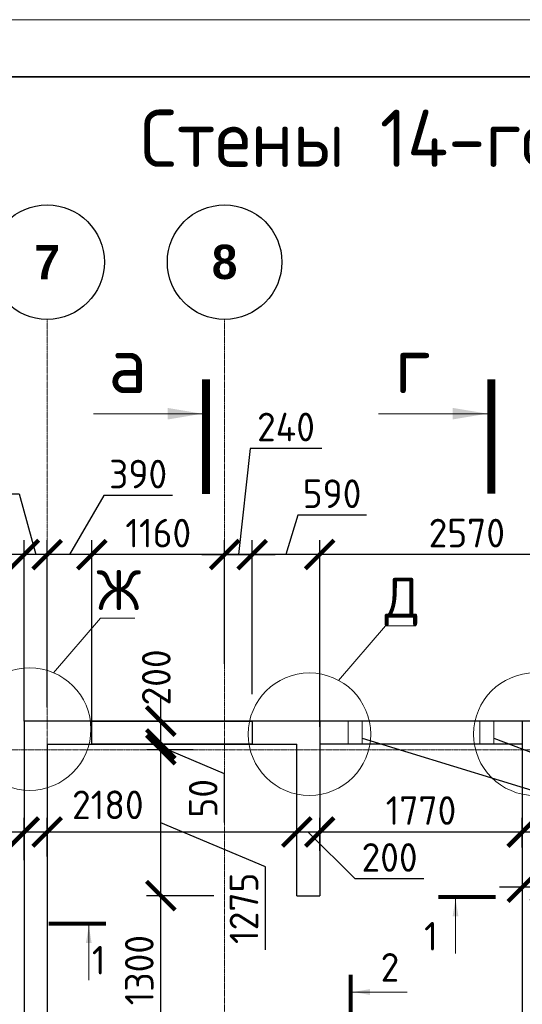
# Model space of a CAD drawing. Header units: millimetres. Extents: x 247266 to 730847, y -636031 to 10052.
# Tile 140 of 256: x 457861 to 462251, y -246401 to -237802. Entities that reach past the tile are written whole.
import ezdxf

# ---------------------------------------------------------------- set-up
doc = ezdxf.new("R2010")
doc.units = ezdxf.units.MM
doc.linetypes.add('______5', pattern=[1100, 800, -100, 100, -100])
doc.linetypes.add('осевая', pattern=[50.8, 31.75, -6.35, 6.35, -6.35])
for name, color, linetype, lineweight in [('Надписи', 7, 'Continuous', 18), ('Оси', 7, '______5', 18), ('размер', 7, 'Continuous', 25), ('СТЕНЫ', 7, 'Continuous', 30), ('ТОНКИЕ', 7, 'Continuous', 9), ('Узлы', 7, 'Continuous', 0)]:
    doc.layers.add(name, color=color, linetype=linetype, lineweight=lineweight)
for name, color, linetype in [('РАЗМЕРЫ', 7, 'Continuous'), ('СПДС_СИМВОЛЫ', 7, 'Continuous'), ('ТОЛСТЫЕ_ОСНОВНЫЕ', 7, 'Continuous')]:
    doc.layers.add(name, color=color, linetype=linetype)
doc.styles.add('Century Gothic', font='GOTHIC.TTF')
doc.styles.add('GOST-2.304_Type-B', font='GOST_Common.ttf')
doc.dimstyles.new('СПДС', dxfattribs={"dimscale": 100, "dimtxt": 2.5, "dimasz": 2.5, "dimexe": 1.25, "dimexo": 0, "dimtad": 1, "dimdec": 0, "dimtxsty": 'GOST-2.304_Type-B', "dimblk": 'ARCHTICK', "dimcen": 2.5, "dimdle": 2, "dimadec": 0, "dimazin": 2, "dimtfac": 0.75, "dimtdec": 0, "dimtmove": 1, "dimatfit": 3, "dimfxl": 1, "dimtolj": 1, "dimarcsym": 1})

# ---------------------------------------------------------------- blocks, each defined once
blk = doc.blocks.new('_ArchTick')
at = {"color": 0, "linetype": 'ByBlock', "const_width": 0.15}
blk.add_lwpolyline([(-0.5, -0.5), (0.5, 0.5)], dxfattribs=at)
blk = doc.blocks.new('*D846')
at = {"layer": 'DEFPOINTS', "color": 0, "ltscale": 100}
for p in [(458957.8, -243927.9), (459093.4, -243927.9), (458957.8, -244127.9)]:
    blk.add_point(p, dxfattribs=at)
at = {"layer": 'размер', "color": 0, "lineweight": -2}
for p, q in [((459093.4, -244327.9), (459093.4, -243727.9)), ((458957.8, -243927.9), (459218.4, -243927.9)), ((458957.8, -244127.9), (459218.4, -244127.9))]:
    blk.add_line(p, q, dxfattribs=at)
at = {"layer": 'размер', "color": 0, "lineweight": -2, "ltscale": 100, "xscale": 250, "yscale": 250, "zscale": 250}
for p, rotation in [((459093.4, -243927.9), 90), ((459093.4, -244127.9), 270)]:
    blk.add_blockref('_ArchTick', p, dxfattribs=dict(at, rotation=rotation))
at = {"layer": 'размер', "color": 0, "ltscale": 100, "insert": (459054.4, -243546.4), "char_height": 250, "attachment_point": 5, "rotation": 90, "style": 'GOST-2.304_Type-B'}
blk.add_mtext('\\A1;200', dxfattribs=at)
blk = doc.blocks.new('*D857')
at = {"layer": 'DEFPOINTS', "color": 0, "ltscale": 100}
for p in [(459891.3, -242473.8), (459891.3, -243693.4), (460481.5, -243977.9)]:
    blk.add_point(p, dxfattribs=at)
at = {"layer": 'РАЗМЕРЫ', "color": 0, "lineweight": -2}
for p, q in [((460289.6, -242129.9), (460186.4, -242473.8)), ((460890, -242129.9), (460289.6, -242129.9)), ((459891.3, -243693.4), (459891.3, -242348.8)), ((460481.5, -243977.9), (460481.5, -242348.8)), ((460681.5, -242473.8), (459691.3, -242473.8))]:
    blk.add_line(p, q, dxfattribs=at)
at = {"layer": 'РАЗМЕРЫ', "color": 0, "lineweight": -2, "ltscale": 100, "xscale": 250, "yscale": 250, "zscale": 250, "rotation": 180}
blk.add_blockref('_ArchTick', (459891.3, -242473.8), dxfattribs=at)
at = {"layer": 'РАЗМЕРЫ', "color": 0, "lineweight": -2, "ltscale": 100, "xscale": 250, "yscale": 250, "zscale": 250}
blk.add_blockref('_ArchTick', (460481.5, -242473.8), dxfattribs=at)
at = {"layer": 'РАЗМЕРЫ', "color": 0, "lineweight": 0, "ltscale": 100, "insert": (460589.8, -241942.3), "char_height": 250, "attachment_point": 5, "style": 'GOST-2.304_Type-B'}
blk.add_mtext('\\A1;590', dxfattribs=at)
blk = doc.blocks.new('*D858')
at = {"layer": 'DEFPOINTS', "color": 0, "ltscale": 100}
for p in [(458491.5, -242473.8), (459651.5, -243427.9), (458491.5, -243970.8)]:
    blk.add_point(p, dxfattribs=at)
at = {"layer": 'РАЗМЕРЫ', "color": 0, "lineweight": -2}
for p, q in [((458491.5, -243970.8), (458491.5, -242348.8)), ((459651.5, -243427.9), (459651.5, -242348.8)), ((459851.5, -242473.8), (458291.5, -242473.8))]:
    blk.add_line(p, q, dxfattribs=at)
at = {"layer": 'РАЗМЕРЫ', "color": 0, "lineweight": -2, "ltscale": 100, "xscale": 250, "yscale": 250, "zscale": 250, "rotation": 180}
blk.add_blockref('_ArchTick', (458491.5, -242473.8), dxfattribs=at)
at = {"layer": 'РАЗМЕРЫ', "color": 0, "lineweight": -2, "ltscale": 100, "xscale": 250, "yscale": 250, "zscale": 250}
blk.add_blockref('_ArchTick', (459651.5, -242473.8), dxfattribs=at)
at = {"layer": 'РАЗМЕРЫ', "color": 0, "lineweight": 0, "ltscale": 100, "insert": (459071.5, -242286.2), "char_height": 250, "attachment_point": 5, "style": 'GOST-2.304_Type-B'}
blk.add_mtext('\\A1;1160', dxfattribs=at)
blk = doc.blocks.new('*D860')
at = {"layer": 'DEFPOINTS', "color": 0, "ltscale": 100}
for p in [(457901.5, -242473.8), (458101.4, -243806), (457901.5, -243927.9)]:
    blk.add_point(p, dxfattribs=at)
at = {"layer": 'РАЗМЕРЫ', "color": 0, "lineweight": -2}
for p, q in [((457256.8, -241942.6), (457857.3, -241942.6)), ((457857.3, -241942.6), (458001.5, -242473.8)), ((457901.5, -243927.9), (457901.5, -242348.8)), ((458101.4, -243806), (458101.4, -242348.8)), ((458301.4, -242473.8), (457701.5, -242473.8))]:
    blk.add_line(p, q, dxfattribs=at)
at = {"layer": 'РАЗМЕРЫ', "color": 0, "lineweight": -2, "ltscale": 100, "xscale": 250, "yscale": 250, "zscale": 250, "rotation": 180}
blk.add_blockref('_ArchTick', (457901.5, -242473.8), dxfattribs=at)
at = {"layer": 'РАЗМЕРЫ', "color": 0, "lineweight": -2, "ltscale": 100, "xscale": 250, "yscale": 250, "zscale": 250}
blk.add_blockref('_ArchTick', (458101.4, -242473.8), dxfattribs=at)
at = {"layer": 'РАЗМЕРЫ', "color": 0, "lineweight": 0, "ltscale": 100, "insert": (457557.1, -241754.9), "char_height": 250, "attachment_point": 5, "style": 'GOST-2.304_Type-B'}
blk.add_mtext('\\A1;200', dxfattribs=at)
blk = doc.blocks.new('*D862')
at = {"layer": 'DEFPOINTS', "color": 0, "ltscale": 100}
for p in [(458101.4, -242473.8), (458101.4, -242763.8), (458491.5, -243970.8)]:
    blk.add_point(p, dxfattribs=at)
at = {"layer": 'РАЗМЕРЫ', "color": 0, "lineweight": -2}
for p, q in [((458595.5, -241958.3), (458296.5, -242473.8)), ((459196, -241958.3), (458595.5, -241958.3)), ((458101.4, -242763.8), (458101.4, -242348.8)), ((458491.5, -243970.8), (458491.5, -242348.8)), ((458691.5, -242473.8), (457901.4, -242473.8))]:
    blk.add_line(p, q, dxfattribs=at)
at = {"layer": 'РАЗМЕРЫ', "color": 0, "lineweight": -2, "ltscale": 100, "xscale": 250, "yscale": 250, "zscale": 250, "rotation": 180}
blk.add_blockref('_ArchTick', (458101.4, -242473.8), dxfattribs=at)
at = {"layer": 'РАЗМЕРЫ', "color": 0, "lineweight": -2, "ltscale": 100, "xscale": 250, "yscale": 250, "zscale": 250}
blk.add_blockref('_ArchTick', (458491.5, -242473.8), dxfattribs=at)
at = {"layer": 'РАЗМЕРЫ', "color": 0, "lineweight": 0, "ltscale": 100, "insert": (458895.7, -241770.7), "char_height": 250, "attachment_point": 5, "style": 'GOST-2.304_Type-B'}
blk.add_mtext('\\A1;390', dxfattribs=at)
blk = doc.blocks.new('*D863')
at = {"layer": 'DEFPOINTS', "color": 0, "ltscale": 100}
for p in [(459891.3, -242473.8), (459891.3, -242847.4), (459651.5, -243427.9)]:
    blk.add_point(p, dxfattribs=at)
at = {"layer": 'РАЗМЕРЫ', "color": 0, "lineweight": -2}
for p, q in [((459874.5, -241547.2), (459771.4, -242473.8)), ((460500, -241547.2), (459874.5, -241547.2)), ((459651.5, -243427.9), (459651.5, -242348.8)), ((459891.3, -242847.4), (459891.3, -242348.8)), ((459451.5, -242473.8), (460091.3, -242473.8))]:
    blk.add_line(p, q, dxfattribs=at)
at = {"layer": 'РАЗМЕРЫ', "color": 0, "lineweight": -2, "ltscale": 100, "xscale": 250, "yscale": 250, "zscale": 250, "rotation": 180}
blk.add_blockref('_ArchTick', (459651.5, -242473.8), dxfattribs=at)
at = {"layer": 'РАЗМЕРЫ', "color": 0, "lineweight": -2, "ltscale": 100, "xscale": 250, "yscale": 250, "zscale": 250}
blk.add_blockref('_ArchTick', (459891.3, -242473.8), dxfattribs=at)
at = {"layer": 'РАЗМЕРЫ', "color": 0, "lineweight": 0, "ltscale": 100, "insert": (460187.3, -241359.6), "char_height": 250, "attachment_point": 5, "style": 'GOST-2.304_Type-B'}
blk.add_mtext('\\A1;240', dxfattribs=at)
blk = doc.blocks.new('*D865')
at = {"layer": 'DEFPOINTS', "color": 0, "ltscale": 100}
for p in [(462451.5, -244967.4), (462251.4, -245031.4), (462251.4, -245377.8)]:
    blk.add_point(p, dxfattribs=at)
at = {"layer": 'РАЗМЕРЫ', "color": 0, "lineweight": -2}
for p, q in [((462451.5, -244967.4), (462451.5, -245502.8)), ((462251.4, -245031.4), (462251.4, -245502.8)), ((462651.5, -245377.8), (462051.4, -245377.8)), ((462501.8, -246064.3), (462351.5, -245377.8)), ((463102.3, -246064.3), (462501.8, -246064.3))]:
    blk.add_line(p, q, dxfattribs=at)
at = {"layer": 'РАЗМЕРЫ', "color": 0, "lineweight": -2, "ltscale": 100, "xscale": 250, "yscale": 250, "zscale": 250, "rotation": 180}
blk.add_blockref('_ArchTick', (462251.4, -245377.8), dxfattribs=at)
at = {"layer": 'РАЗМЕРЫ', "color": 0, "lineweight": -2, "ltscale": 100, "xscale": 250, "yscale": 250, "zscale": 250}
blk.add_blockref('_ArchTick', (462451.5, -245377.8), dxfattribs=at)
at = {"layer": 'РАЗМЕРЫ', "color": 0, "lineweight": 0, "ltscale": 100, "insert": (462802.1, -245876.7), "char_height": 250, "attachment_point": 5, "style": 'GOST-2.304_Type-B'}
blk.add_mtext('\\A1;200', dxfattribs=at)
blk = doc.blocks.new('*D866')
at = {"layer": 'DEFPOINTS', "color": 0, "ltscale": 100}
for p in [(460481.4, -244896.6), (462251.4, -245031.4), (460481.4, -245062.1)]:
    blk.add_point(p, dxfattribs=at)
at = {"layer": 'РАЗМЕРЫ', "color": 0, "lineweight": -2}
for p, q in [((460481.4, -245062.1), (460481.4, -244771.6)), ((462251.4, -245031.4), (462251.4, -244771.6)), ((462451.4, -244896.6), (460281.4, -244896.6))]:
    blk.add_line(p, q, dxfattribs=at)
at = {"layer": 'РАЗМЕРЫ', "color": 0, "lineweight": -2, "ltscale": 100, "xscale": 250, "yscale": 250, "zscale": 250, "rotation": 180}
blk.add_blockref('_ArchTick', (460481.4, -244896.6), dxfattribs=at)
at = {"layer": 'РАЗМЕРЫ', "color": 0, "lineweight": -2, "ltscale": 100, "xscale": 250, "yscale": 250, "zscale": 250}
blk.add_blockref('_ArchTick', (462251.4, -244896.6), dxfattribs=at)
at = {"layer": 'РАЗМЕРЫ', "color": 0, "lineweight": 0, "ltscale": 100, "insert": (461366.4, -244708.8), "char_height": 250, "attachment_point": 5, "style": 'GOST-2.304_Type-B'}
blk.add_mtext('\\A1;1770', dxfattribs=at)
blk = doc.blocks.new('*D867')
at = {"layer": 'DEFPOINTS', "color": 0, "ltscale": 100}
for p in [(460281.4, -244896.6), (460281.4, -245030.5), (460481.4, -245062.1)]:
    blk.add_point(p, dxfattribs=at)
at = {"layer": 'РАЗМЕРЫ', "color": 0, "lineweight": -2}
for p, q in [((460281.4, -245030.5), (460281.4, -244771.6)), ((460481.4, -245062.1), (460481.4, -244771.6)), ((460681.4, -244896.6), (460081.4, -244896.6)), ((460791.8, -245306.2), (460381.4, -244896.6)), ((461392.2, -245306.2), (460791.8, -245306.2))]:
    blk.add_line(p, q, dxfattribs=at)
at = {"layer": 'РАЗМЕРЫ', "color": 0, "lineweight": -2, "ltscale": 100, "xscale": 250, "yscale": 250, "zscale": 250, "rotation": 180}
blk.add_blockref('_ArchTick', (460281.4, -244896.6), dxfattribs=at)
at = {"layer": 'РАЗМЕРЫ', "color": 0, "lineweight": -2, "ltscale": 100, "xscale": 250, "yscale": 250, "zscale": 250}
blk.add_blockref('_ArchTick', (460481.4, -244896.6), dxfattribs=at)
at = {"layer": 'РАЗМЕРЫ', "color": 0, "lineweight": 0, "ltscale": 100, "insert": (461092, -245118.6), "char_height": 250, "attachment_point": 5, "style": 'GOST-2.304_Type-B'}
blk.add_mtext('\\A1;200', dxfattribs=at)
blk = doc.blocks.new('*D868')
at = {"layer": 'DEFPOINTS', "color": 0, "ltscale": 100}
for p in [(458101.4, -244896.6), (460281.4, -245030.5), (458101.4, -245111.1)]:
    blk.add_point(p, dxfattribs=at)
at = {"layer": 'РАЗМЕРЫ', "color": 0, "lineweight": -2}
for p, q in [((458101.4, -245111.1), (458101.4, -244771.6)), ((460281.4, -245030.5), (460281.4, -244771.6)), ((460481.4, -244896.6), (457901.4, -244896.6))]:
    blk.add_line(p, q, dxfattribs=at)
at = {"layer": 'РАЗМЕРЫ', "color": 0, "lineweight": -2, "ltscale": 100, "xscale": 250, "yscale": 250, "zscale": 250, "rotation": 180}
blk.add_blockref('_ArchTick', (458101.4, -244896.6), dxfattribs=at)
at = {"layer": 'РАЗМЕРЫ', "color": 0, "lineweight": -2, "ltscale": 100, "xscale": 250, "yscale": 250, "zscale": 250}
blk.add_blockref('_ArchTick', (460281.4, -244896.6), dxfattribs=at)
at = {"layer": 'РАЗМЕРЫ', "color": 0, "lineweight": 0, "ltscale": 100, "insert": (458631.2, -244659.2), "char_height": 250, "attachment_point": 5, "style": 'GOST-2.304_Type-B'}
blk.add_mtext('\\A1;2180', dxfattribs=at)
blk = doc.blocks.new('*D869')
at = {"layer": 'DEFPOINTS', "color": 0, "ltscale": 100}
for p in [(457901.5, -244896.6), (457901.5, -245141.7), (458101.4, -245111.1)]:
    blk.add_point(p, dxfattribs=at)
at = {"layer": 'РАЗМЕРЫ', "color": 0, "lineweight": -2}
for p, q in [((457901.5, -245141.7), (457901.5, -244771.6)), ((458101.4, -245111.1), (458101.4, -244771.6)), ((458301.4, -244896.6), (457701.5, -244896.6))]:
    blk.add_line(p, q, dxfattribs=at)
at = {"layer": 'РАЗМЕРЫ', "color": 0, "lineweight": -2, "ltscale": 100, "xscale": 250, "yscale": 250, "zscale": 250, "rotation": 180}
blk.add_blockref('_ArchTick', (457901.5, -244896.6), dxfattribs=at)
at = {"layer": 'РАЗМЕРЫ', "color": 0, "lineweight": -2, "ltscale": 100, "xscale": 250, "yscale": 250, "zscale": 250}
blk.add_blockref('_ArchTick', (458101.4, -244896.6), dxfattribs=at)
at = {"layer": 'РАЗМЕРЫ', "color": 0, "lineweight": 0, "ltscale": 100, "insert": (457425.3, -244929.4), "char_height": 250, "attachment_point": 5, "style": 'GOST-2.304_Type-B'}
blk.add_mtext('\\A1;200', dxfattribs=at)
blk = doc.blocks.new('NSY101')
at = {"color": 0, "linetype": 'ByBlock', "lineweight": -2}
blk.add_circle((0, 0), 50, dxfattribs=at)
blk = doc.blocks.new('СЛОЖНЫЙ_ОБЪЕКТ_3')
at = {"layer": 'Оси', "color": 16, "linetype": 'Continuous', "lineweight": 25, "transparency": 33554687, "xscale": 9.999999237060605, "yscale": 9.999999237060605, "zscale": 9.999999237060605}
blk.add_blockref('NSY101', (24563, -989.5), dxfattribs=at)
at = {"layer": 'Оси', "color": 16, "linetype": 'Continuous', "lineweight": 25, "transparency": 33554687, "insert": (24563, -989.5), "char_height": 300, "width": 385, "attachment_point": 5, "style": 'Century Gothic'}
blk.add_mtext('\\A1;{\\fCentury Gothic|i0|b1;\\H300.000000;\\W1.000000;\\C16;7}\\P', dxfattribs=at)
blk = doc.blocks.new('СЛОЖНЫЙ_ОБЪЕКТ_4')
at = {"layer": 'Оси', "color": 16, "linetype": 'Continuous', "lineweight": 25, "transparency": 33554687, "xscale": 9.999999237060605, "yscale": 9.999999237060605, "zscale": 9.999999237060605}
blk.add_blockref('NSY101', (26113, -989.5), dxfattribs=at)
at = {"layer": 'Оси', "color": 16, "linetype": 'Continuous', "lineweight": 25, "transparency": 33554687, "insert": (26113, -989.5), "char_height": 300, "width": 385, "attachment_point": 5, "style": 'Century Gothic'}
blk.add_mtext('\\A1;{\\fCentury Gothic|i0|b1;\\H300.000000;\\W1.000000;\\C16;8}\\P', dxfattribs=at)
blk = doc.blocks.new('*D851')
at = {"layer": 'DEFPOINTS', "color": 0, "ltscale": 100}
for p in [(460481.5, -242473.8), (460481.5, -242666.5), (463051.8, -243927.9)]:
    blk.add_point(p, dxfattribs=at)
at = {"layer": 'РАЗМЕРЫ', "color": 0, "lineweight": -2}
for p, q in [((460481.5, -242666.5), (460481.5, -242348.8)), ((463051.8, -243927.9), (463051.8, -242348.8)), ((463251.8, -242473.8), (460281.5, -242473.8))]:
    blk.add_line(p, q, dxfattribs=at)
at = {"layer": 'РАЗМЕРЫ', "color": 0, "lineweight": -2, "ltscale": 100, "xscale": 250, "yscale": 250, "zscale": 250, "rotation": 180}
blk.add_blockref('_ArchTick', (460481.5, -242473.8), dxfattribs=at)
at = {"layer": 'РАЗМЕРЫ', "color": 0, "lineweight": -2, "ltscale": 100, "xscale": 250, "yscale": 250, "zscale": 250}
blk.add_blockref('_ArchTick', (463051.8, -242473.8), dxfattribs=at)
at = {"layer": 'РАЗМЕРЫ', "color": 0, "lineweight": 0, "ltscale": 100, "insert": (461766.7, -242285.9), "char_height": 250, "attachment_point": 5, "style": 'GOST-2.304_Type-B'}
blk.add_mtext('\\A1;2570', dxfattribs=at)
blk = doc.blocks.new('*U3690')
at = {"layer": 'ТОЛСТЫЕ_ОСНОВНЫЕ', "lineweight": 35}
blk.add_lwpolyline([(20, 5), (415, 5), (415, 292), (20, 292)], close=True, dxfattribs=at)
at = {"layer": 'ТОНКИЕ'}
blk.add_lwpolyline([(0, 0), (420, 0), (420, 297), (0, 297)], close=True, dxfattribs=at)
blk = doc.blocks.new('*D1419')
at = {"layer": 'DEFPOINTS', "color": 0, "ltscale": 100}
for p in [(459093.4, -244177.9), (459375.9, -244177.9), (459558.1, -245452.4)]:
    blk.add_point(p, dxfattribs=at)
at = {"layer": 'РАЗМЕРЫ', "color": 0, "lineweight": -2}
for p, q in [((459093.4, -245652.4), (459093.4, -243977.9)), ((459375.9, -244177.9), (458968.4, -244177.9)), ((460008, -245200), (459093.4, -244815.1)), ((460008, -245925.6), (460008, -245200)), ((459558.1, -245452.4), (458968.4, -245452.4))]:
    blk.add_line(p, q, dxfattribs=at)
at = {"layer": 'РАЗМЕРЫ', "color": 0, "lineweight": -2, "ltscale": 100, "xscale": 250, "yscale": 250, "zscale": 250}
for p, rotation in [((459093.4, -244177.9), 90), ((459093.4, -245452.4), 270)]:
    blk.add_blockref('_ArchTick', p, dxfattribs=dict(at, rotation=rotation))
at = {"layer": 'РАЗМЕРЫ', "color": 0, "lineweight": 0, "ltscale": 100, "insert": (459820.2, -245562.8), "char_height": 250, "attachment_point": 5, "rotation": 90, "style": 'GOST-2.304_Type-B'}
blk.add_mtext('\\A1;1275', dxfattribs=at)
blk = doc.blocks.new('*D1423')
at = {"layer": 'DEFPOINTS', "color": 0, "ltscale": 100}
for p in [(459093.4, -245452.4), (459285.5, -245452.4), (460281.4, -246752.9)]:
    blk.add_point(p, dxfattribs=at)
at = {"layer": 'РАЗМЕРЫ', "color": 0, "lineweight": -2}
for p, q in [((459093.4, -246952.9), (459093.4, -245252.4)), ((459285.5, -245452.4), (458968.4, -245452.4)), ((460281.4, -246752.9), (458968.4, -246752.9))]:
    blk.add_line(p, q, dxfattribs=at)
at = {"layer": 'РАЗМЕРЫ', "color": 0, "lineweight": -2, "ltscale": 100, "xscale": 250, "yscale": 250, "zscale": 250}
for p, rotation in [((459093.4, -245452.4), 90), ((459093.4, -246752.9), 270)]:
    blk.add_blockref('_ArchTick', p, dxfattribs=dict(at, rotation=rotation))
at = {"layer": 'РАЗМЕРЫ', "color": 0, "lineweight": 0, "ltscale": 100, "insert": (458905.8, -246102.6), "char_height": 250, "attachment_point": 5, "rotation": 90, "style": 'GOST-2.304_Type-B'}
blk.add_mtext('\\A1;1300', dxfattribs=at)
blk = doc.blocks.new('*D1420')
at = {"layer": 'DEFPOINTS', "color": 0, "ltscale": 100}
for p in [(459093.4, -244127.9), (459359.6, -244127.9), (459375.9, -244177.9)]:
    blk.add_point(p, dxfattribs=at)
at = {"layer": 'РАЗМЕРЫ', "color": 0, "lineweight": -2}
for p, q in [((459093.4, -244377.9), (459093.4, -243927.9)), ((459359.6, -244127.9), (458968.4, -244127.9)), ((459375.9, -244177.9), (458968.4, -244177.9)), ((459651.5, -244389.2), (459093.4, -244152.9)), ((459651.5, -244814.5), (459651.5, -244389.2))]:
    blk.add_line(p, q, dxfattribs=at)
at = {"layer": 'РАЗМЕРЫ', "color": 0, "lineweight": -2, "ltscale": 100, "xscale": 250, "yscale": 250, "zscale": 250}
for p, rotation in [((459093.4, -244127.9), 270), ((459093.4, -244177.9), 90)]:
    blk.add_blockref('_ArchTick', p, dxfattribs=dict(at, rotation=rotation))
at = {"layer": 'РАЗМЕРЫ', "color": 0, "lineweight": 0, "ltscale": 100, "insert": (459463.9, -244601.9), "char_height": 250, "attachment_point": 5, "rotation": 90, "style": 'GOST-2.304_Type-B'}
blk.add_mtext('\\A1;50', dxfattribs=at)

msp = doc.modelspace()

# ---------------------------------------------------------------- linework, layer by layer
at = {"layer": 'Надписи', "lineweight": 15, "ltscale": 0.3}
for p, q in [((458156.78, -243505.5, -720), (458566.76, -243029.37, -720)), ((458156.78, -243505.5, -720), (458566.76, -243029.37, -720)), ((458156.78, -243505.5, -720), (458566.76, -243029.37, -720)), ((458566.76, -243029.37, -720), (458566.86, -243029.37, -720)), ((458567, -243029.02, -720), (458867.28, -243029.02, -720)), ((460646.86, -243571.84, -360), (461056.86, -243095.7, -360)), ((460646.86, -243571.84, -360), (461056.86, -243095.7, -360)), ((460646.86, -243571.84, -360), (461056.86, -243095.7, -360)), ((461056.86, -243095.7, -360), (461056.96, -243095.7, -360)), ((461057.08, -243095.35, -360), (461322.32, -243095.35, -360))]:
    msp.add_line(p, q, dxfattribs=at)
at = {"layer": 'Надписи'}
for centre in [(457948.21, -243998.13, -360), (460392.12, -244042.25, -360), (462360.95, -244042.25, -360)]:
    msp.add_circle(centre, 534.96, dxfattribs=at)
at = {"layer": 'Оси', "linetype": 'осевая', "lineweight": 0, "ltscale": 0.3, "transparency": 33554687}
for p, q in [((458101.49, -240419.53, -1120), (458101.49, -254217.3, -1120)), ((459651.49, -240419.53, -1120), (459651.49, -254217.3, -1120)), ((454564.22, -244177.85, -1120), (468708.85, -244177.85, -1120))]:
    msp.add_line(p, q, dxfattribs=at)
at = {"layer": 'СПДС_СИМВОЛЫ', "ltscale": 100}
for p in [(460851.38, -244075.81, -560), (462001.38, -244075.81, -560)]:
    msp.add_line(p, (466861.17, -245916.69), dxfattribs=at)
at = {"layer": 'СТЕНЫ', "linetype": 'Continuous', "transparency": 33554687}
for p, q in [((460481.38, -243927.85, -760), (460481.38, -245452.39, -760)), ((462251.38, -243927.85, -560), (462251.38, -250877.85, -560)), ((457901.38, -244177.85, -560), (457901.38, -251577.85, -560)), ((458101.38, -244127.85, -560), (458101.38, -251577.85, -560)), ((458101.38, -244127.85, -560), (460281.38, -244127.85, -560)), ((460281.38, -245452.39, -760), (460281.38, -244127.85, -760)), ((462251.38, -244127.85, -560), (460481.38, -244127.85, -560))]:
    msp.add_line(p, q, dxfattribs=at)
at = {"layer": 'СТЕНЫ', "linetype": 'Continuous', "transparency": 33554687, "elevation": -560}
for points in [[(465251.38, -244177.85), (465251.52, -243927.85), (457901.52, -243927.85), (457901.52, -244177.85)], [(460281.38, -245452.39), (460481.38, -245452.39)]]:
    msp.add_lwpolyline(points, dxfattribs=at)
at = {"layer": 'СТЕНЫ', "linetype": 'Continuous', "transparency": 33554687, "elevation": -920}
msp.add_lwpolyline([(458491.52, -243927.85), (459891.26, -243927.85), (459891.26, -244127.85), (458491.52, -244127.85)], close=True, dxfattribs=at)
msp.add_lwpolyline([(458491.52, -243927.85), (459891.26, -243927.85), (459891.26, -244127.85), (458491.52, -244127.85)], close=True, dxfattribs=at)
at = {"layer": 'ТОНКИЕ', "ltscale": 100}
for p, q in [((460731.38, -244127.85, -560), (460731.38, -243927.85, -560)), ((460851.38, -244127.85, -560), (460851.38, -243927.85, -560)), ((461881.38, -244127.85, -560), (461881.38, -243927.85, -560)), ((462001.38, -244127.85, -560), (462001.38, -243927.85, -560))]:
    msp.add_line(p, q, dxfattribs=at)
at = {"layer": 'Узлы', "linetype": 'Continuous', "lineweight": 0}
for p, q in [((459454.63, -241243.51, -360), (458504.63, -241243.51, -360)), ((461944.94, -241243.09, -360), (460994.94, -241243.09, -360)), ((461668.12, -245481.58), (461668.12, -245956.58)), ((458464.71, -245715.13), (458464.71, -246190.13)), ((460770.11, -246293.67), (461245.11, -246293.67))]:
    msp.add_line(p, q, dxfattribs=at)
for points, const_width, elevation in [([(459489.63, -240943.51), (459489.63, -241943.51)], 70, -360), ([(461979.94, -240943.09), (461979.94, -241943.09)], 70, -360), ([(458614.71, -245697.63), (458114.71, -245697.63)], 35, 0)]:
    msp.add_lwpolyline(points, dxfattribs=dict(at, const_width=const_width, elevation=elevation))
at = {"layer": 'Узлы', "linetype": 'Continuous', "lineweight": 0, "const_width": 35}
for points in [[(461518.12, -245464.08), (462018.12, -245464.08)], [(460752.61, -246143.67), (460752.61, -246643.67)]]:
    msp.add_lwpolyline(points, dxfattribs=at)
at = {"layer": 'Узлы', "linetype": 'Continuous', "lineweight": 0}
for points in [[(459454.63, -241243.51, -360), (459154.18, -241293.79, -360), (459154.18, -241193.23, -360)], [(461944.94, -241243.09, -360), (461644.49, -241293.36, -360), (461644.49, -241192.81, -360)], [(461668.12, -245481.58), (461642.98, -245631.8), (461693.25, -245631.8)], [(458464.71, -245715.13), (458439.57, -245865.36), (458489.85, -245865.36)], [(460770.11, -246293.67), (460920.34, -246318.81), (460920.34, -246268.53)]]:
    msp.add_solid(points, dxfattribs=at)

# ---------------------------------------------------------------- block references
at = {"xscale": 100, "yscale": 100, "zscale": 100}
msp.add_blockref('*U3690', (450317.95, -267502.45, 3100), dxfattribs=at)
at = {"layer": 'Оси', "linetype": 'Continuous', "lineweight": 25, "transparency": 33554687}
for name in ['СЛОЖНЫЙ_ОБЪЕКТ_3', 'СЛОЖНЫЙ_ОБЪЕКТ_4']:
    msp.add_blockref(name, (433537.97, -238930.04, -1120), dxfattribs=at)

# ---------------------------------------------------------------- texts
at = {"layer": 'Надписи', "ltscale": 0.3, "char_height": 350, "attachment_point": 2, "style": 'GOST-2.304_Type-B'}
for s, insert in [('Ж', (458727, -242609.02, -720)), ('Д', (461199.58, -242675.35, -360))]:
    msp.add_mtext(s, dxfattribs=dict(at, insert=insert))
at = {"layer": 'Узлы', "linetype": 'Continuous', "lineweight": 0, "style": 'GOST-2.304_Type-B'}
msp.add_text('Стены 14-го этажа', height=500, dxfattribs=at).set_placement((458915.33, -239088.26, -360))
at = {"layer": 'Узлы', "linetype": 'Continuous', "lineweight": 0, "attachment_point": 5, "style": 'GOST-2.304_Type-B'}
for s, width, gutter_width, insert, char_height in [('а', 723.8798, 25, (458804.63, -240813.51, -360), 500), ('г', 723.8798, 25, (461294.94, -240813.09, -360), 500), ('1', 361.9399, 12.5, (461453.12, -245806.58), 250), ('1', 361.9399, 12.5, (458551.33, -246015.86, 760), 250), ('2', 361.9399, 12.5, (461095.11, -246078.67), 250)]:
    msp.add_mtext_dynamic_manual_height_columns(s, width=width, gutter_width=gutter_width, heights=[0], dxfattribs=dict(at, insert=insert, char_height=char_height))

# ---------------------------------------------------------------- dimensions: what is measured, and where the dimension line sits
at = {"layer": 'размер'}
dim = msp.add_linear_dim(base=(459093.44, -243927.85, -560), p1=(458957.78, -244127.85, -560), p2=(458957.78, -243927.85, -560), angle=90, dimstyle='СПДС', dxfattribs=at)
dim.commit()
dim.dimension.update_dxf_attribs({"geometry": '*D846', "text_midpoint": (459241.98, -243546.42, -560), "dimtype": 160})
at = {"layer": 'РАЗМЕРЫ', "lineweight": 0}
for base, p1, p2, picture, middle in [((459891.26, -242473.82, -360), (459651.49, -243427.92, -920), (459891.26, -242847.4, -360), '*D863', (459937, -241547.21, -360)), ((457901.52, -242473.82, -360), (458101.38, -243806.03, -360), (457901.52, -243927.85, -560), '*D860', (457794.79, -241942.57, -360)), ((458101.38, -242473.82, -360), (458491.52, -243970.77, -920), (458101.38, -242763.83, -360), '*D862', (458658.01, -241958.34, -360))]:
    dim = msp.add_linear_dim(base=base, p1=p1, p2=p2, dimstyle='СПДС', dxfattribs=at)
    dim.commit()
    dim.dimension.update_dxf_attribs({"geometry": picture, "text_midpoint": middle, "dimtype": 160})
for base, p1, p2, picture, middle in [((459891.26, -242473.82, -360), (460481.53, -243977.85, -520), (459891.26, -243693.41, -360), '*D857', (460352.06, -241942.32, -360)), ((458491.52, -242473.82, -360), (459651.49, -243427.92, -920), (458491.52, -243970.77, -920), '*D858', (459071.51, -242286.19, -360)), ((460481.53, -242473.82), (463051.78, -243927.85, -560), (460481.53, -242666.45, -360), '*D851', (461766.66, -242285.94))]:
    dim = msp.add_linear_dim(base=base, p1=p1, p2=p2, dimstyle='СПДС', dxfattribs=at)
    dim.commit()
    dim.dimension.update_dxf_attribs({"geometry": picture, "text_midpoint": middle})
for base, p1, p2, picture, middle in [((459093.44, -244127.85, -760), (459375.92, -244177.85, -1320), (459359.58, -244127.85, -960), '*D1420', (459651.49, -244451.72, -760)), ((459093.44, -244177.85, -760), (459558.06, -245452.39, -960), (459375.92, -244177.85, -1320), '*D1419', (460008.04, -245262.49, -760))]:
    dim = msp.add_linear_dim(base=base, p1=p1, p2=p2, angle=90, dimstyle='СПДС', dxfattribs=at)
    dim.commit()
    dim.dimension.update_dxf_attribs({"geometry": picture, "text_midpoint": middle, "dimtype": 160})
for base, p1, p2, picture, middle in [((458101.38, -244896.64, -920), (460281.38, -245030.45, -560), (458101.38, -245111.07, -560), '*D868', (458631.21, -244846.84, -920)), ((457901.53, -244896.64, -920), (458101.38, -245111.07, -560), (457901.53, -245141.71, -360), '*D869', (457425.35, -245117.04, -920)), ((460281.38, -244896.64, -920), (460481.38, -245062.06, -560), (460281.38, -245030.45, -560), '*D867', (460854.27, -245306.2, -920)), ((462251.38, -245377.76, -920), (462451.53, -244967.44, -720), (462251.38, -245031.43, -560), '*D865', (462564.34, -246064.3, -920))]:
    dim = msp.add_linear_dim(base=base, p1=p1, p2=p2, dimstyle='СПДС', override={"dimtofl": 0}, dxfattribs=at)
    dim.commit()
    dim.dimension.update_dxf_attribs({"geometry": picture, "text_midpoint": middle, "dimtype": 160})
dim = msp.add_linear_dim(base=(460481.38, -244896.64, -920), p1=(462251.38, -245031.43, -560), p2=(460481.38, -245062.06, -560), dimstyle='СПДС', override={"dimtofl": 0}, dxfattribs=at)
dim.commit()
dim.dimension.update_dxf_attribs({"geometry": '*D866', "text_midpoint": (461366.38, -244708.76, -920)})
dim = msp.add_linear_dim(base=(459093.44, -245452.39, -760), p1=(460281.38, -246752.85, -560), p2=(459285.54, -245452.39, -760), angle=90, dimstyle='СПДС', dxfattribs=at)
dim.commit()
dim.dimension.update_dxf_attribs({"geometry": '*D1423', "text_midpoint": (458905.81, -246102.62, -760)})

doc.saveas('drawing.dxf')
